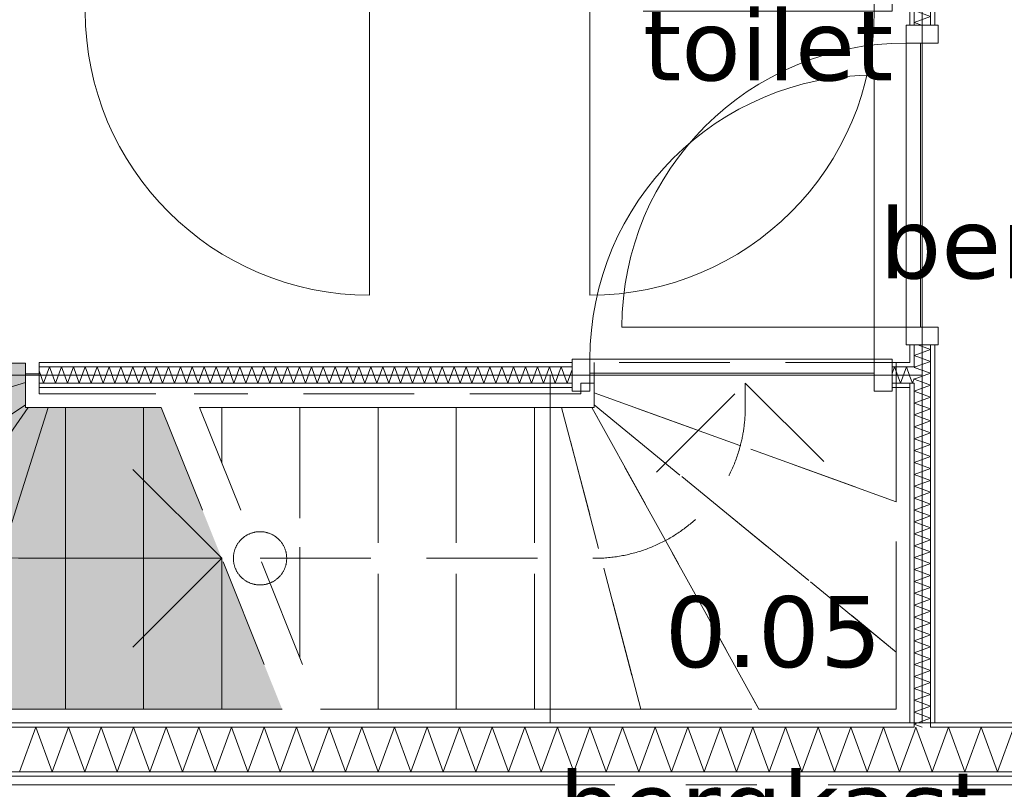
# Model space of a CAD drawing. Header units: millimetres. Extents: x -14925 to 266687, y -3550 to 35834.
# Tile 125 of 244: x 113674 to 116445, y 4488 to 6655. Entities that reach past the tile are written whole.
import ezdxf
from ezdxf.enums import TextEntityAlignment as Align

# ---------------------------------------------------------------- set-up
doc = ezdxf.new("R2010")
doc.units = ezdxf.units.MM
doc.header["$MEASUREMENT"] = 0
doc.linetypes.add('B0204', pattern=[2600, 2000, -200, 200, -200])
doc.linetypes.add('B0701', pattern=[468.239987, 311.999989, -156.239998])
for name, color, linetype in [('24 Trappen', 7, 'Continuous'), ('24 Trappen Afdek-arcering', 7, 'Continuous'), ('A Stramien', 7, 'Continuous'), ('New_22 C Binnenwanden', 7, 'Continuous'), ('New_22 C Binnenwanden Deuren', 7, 'Continuous'), ('New_22 C Binnenwanden Doorsnede-arcering', 7, 'Continuous'), ('New_22 C Binnenwanden Laagscheidingslijnen', 7, 'Continuous'), ('New_Z Gebruiksopp', 7, 'Continuous'), ('New_Z Gebruiksopp Zone omranding', 7, 'Continuous'), ('New_Z Gebruiksopp Zone tekst', 7, 'Continuous'), ('Tekst_dim 1_ 100 .DO', 7, 'Continuous')]:
    doc.layers.add(name, color=color, linetype=linetype)
doc.styles.add('GENERATED_STYLE_1', font='verdana.ttf')
doc.styles.add('GENERATED_STYLE_2', font='verdana.ttf')
doc.dimstyles.new('GENERATED_STYLE__1', dxfattribs={"dimtxt": 400, "dimasz": 380, "dimexe": 0.18, "dimexo": 0.0625, "dimgap": 0, "dimtad": 1, "dimdec": 0, "dimzin": 0, "dimdsep": 46, "dimtxsty": 'GENERATED_STYLE_2', "dimblk": 'ARROWHEAD_7', "dimblk1": 'ARROWHEAD_7', "dimblk2": 'ARROWHEAD_7', "dimcen": 0.09, "dimse1": 1, "dimse2": 1, "dimclrd": 9, "dimclre": 9, "dimclrt": 9, "dimadec": 1, "dimazin": 0, "dimtfac": 1, "dimtdec": 4, "dimtmove": 0, "dimatfit": 3, "dimfxl": 1, "dimtolj": 1, "dimtzin": 0, "dimarcsym": 0})
pattern_1 = [(180, (120873.91, 0), (0, 100), [])]
pattern_2 = [(90, (120873.91, 0), (-100, 0), [])]
pattern_3 = [(0, (120873.91, 0), (0, 100), [])]

# ---------------------------------------------------------------- blocks, each defined once
blk = doc.blocks.new('toilet_0.02_116_1', base_point=(115780.2, 7309))
at = {"layer": 'New_Z Gebruiksopp Zone tekst', "color": 2, "lineweight": 0}
for tag, style, p in [('DUMMY_941', 'GENERATED_STYLE_1', (115780.2, 7246.9)), ('DUMMY_942', 'GENERATED_STYLE_2', (115780.2, 6749.7))]:
    blk.add_attdef(tag, text='', height=200, dxfattribs=dict(at, style=style)).set_placement(p, align=Align.TOP_LEFT)
for tag, style, p in [('ROOM_NUMBER', 'GENERATED_STYLE_1', (115780.2, 7176.2)), ('ROOM_NAME', 'GENERATED_STYLE_2', (115780.2, 6683.8))]:
    blk.add_attdef(tag, text='', height=200, dxfattribs=dict(at, style=style)).set_placement(p, align=Align.TOP_CENTER)
blk = doc.blocks.new('berging fietsen_0.06_119_1', base_point=(117131.4, 6750))
at = {"layer": 'New_Z Gebruiksopp Zone tekst', "color": 2, "lineweight": 0}
for tag, style, p in [('DUMMY_941', 'GENERATED_STYLE_1', (117131.4, 6687.9)), ('DUMMY_942', 'GENERATED_STYLE_2', (117131.4, 6190.7))]:
    blk.add_attdef(tag, text='', height=200, dxfattribs=dict(at, style=style)).set_placement(p, align=Align.TOP_LEFT)
for tag, style, p in [('ROOM_NUMBER', 'GENERATED_STYLE_1', (117131.4, 6617.1)), ('ROOM_NAME', 'GENERATED_STYLE_2', (117131.4, 6126.2))]:
    blk.add_attdef(tag, text='', height=200, dxfattribs=dict(at, style=style)).set_placement(p, align=Align.TOP_CENTER)
blk = doc.blocks.new('bergkast_0.05_155_1', base_point=(115794.6, 5164.5))
at = {"layer": 'New_Z Gebruiksopp Zone tekst', "color": 2, "lineweight": 0}
for tag, style, p in [('DUMMY_941', 'GENERATED_STYLE_1', (115794.6, 5102.4)), ('DUMMY_942', 'GENERATED_STYLE_2', (115794.6, 4605.2))]:
    blk.add_attdef(tag, text='', height=200, dxfattribs=dict(at, style=style)).set_placement(p, align=Align.TOP_LEFT)
for tag, style, p in [('ROOM_NUMBER', 'GENERATED_STYLE_1', (115794.6, 5031.6)), ('ROOM_NAME', 'GENERATED_STYLE_2', (115794.6, 4539.3))]:
    blk.add_attdef(tag, text='', height=200, dxfattribs=dict(at, style=style)).set_placement(p, align=Align.TOP_CENTER)
blk = doc.blocks.new('Stair_27_1', base_point=(120873.9, 0))
at = {"layer": '24 Trappen Afdek-arcering', "linetype": 'Continuous', "lineweight": 0, "true_color": 0xffffff}
for points in [[(113690.9, 5633.1), (113690.9, 5687.1), (112840.9, 5687.1), (112840.9, 5373.4)], [(113690.9, 5570.1), (113690.9, 5633.1), (112840.9, 5373.4), (112840.9, 5007)], [(113690.9, 5570.1), (112840.9, 5007), (112840.9, 4713), (113107.6, 4713), (113698, 5563), (113690.9, 5563)], [(113698, 5563), (113107.6, 4713), (113484.9, 4713), (113754.9, 5563)], [(113754.9, 5563), (113484.9, 4713), (113802.8, 4713), (113802.8, 5563)], [(113802.8, 5563), (113802.8, 4713), (114022.8, 4713), (114022.8, 5563)], [(114022.8, 5563), (114022.8, 4713), (114242.8, 4713), (114242.8, 5138), (114072.8, 5563)], [(114242.8, 5138), (114242.8, 4713), (114412.8, 4713)]]:
    blk.add_hatch(color=7, dxfattribs=at).paths.add_polyline_path(points)
at = {"layer": '24 Trappen', "color": 9, "linetype": 'Continuous', "lineweight": 0}
for p, q in [((113690.9, 5687.1), (112840.9, 5687.1)), ((113690.9, 5633.1), (113690.9, 5687.1)), ((113690.9, 5657.1), (113690.9, 5563)), ((113728.9, 5657.1), (113690.9, 5657.1)), ((113728.9, 5601), (113728.9, 5657.1)), ((112840.9, 5373.4), (113690.9, 5633.1)), ((113690.9, 5633.1), (112840.9, 5373.4)), ((113690.9, 5570.1), (113690.9, 5633.1)), ((114057.6, 5601), (113728.9, 5601)), ((112840.9, 5007), (113690.9, 5570.1)), ((113690.9, 5570.1), (112840.9, 5007)), ((113690.9, 5563), (113690.9, 5570.1)), ((113107.6, 4713), (113698, 5563)), ((113698, 5563), (113107.6, 4713)), ((113484.9, 4713), (113754.9, 5563)), ((113754.9, 5563), (113484.9, 4713)), ((113690.9, 5563), (114072.8, 5563)), ((113698, 5563), (113690.9, 5563)), ((113754.9, 5563), (113698, 5563)), ((113802.8, 5563), (113754.9, 5563)), ((113802.8, 4713), (113802.8, 5563)), ((113802.8, 5563), (113802.8, 4713)), ((114022.8, 5563), (113802.8, 5563)), ((114022.8, 4713), (114022.8, 5563)), ((114022.8, 5563), (114022.8, 4713)), ((114072.8, 5563), (114022.8, 5563)), ((113992.8, 5388), (114242.8, 5138)), ((113690.9, 5138), (114242.8, 5138)), ((114242.8, 5138), (113992.8, 4888)), ((114242.8, 4713), (114242.8, 5138)), ((114242.8, 5138), (114242.8, 4713)), ((114412.8, 4713), (112840.9, 4713)), ((113484.9, 4713), (113802.8, 4713)), ((113802.8, 4713), (114022.8, 4713)), ((114022.8, 4713), (114242.8, 4713)), ((114242.8, 4713), (114412.8, 4713)), ((112802.9, 4675), (114428, 4675))]:
    blk.add_line(p, q, dxfattribs=at)
at = {"layer": '24 Trappen', "color": 9, "linetype": 'B0701', "lineweight": 0}
for p, q in [((116140.9, 5689), (115290.9, 5689)), ((115290.9, 5689), (115290.9, 5631)), ((116140.9, 5631), (116140.9, 5689)), ((115290.9, 5631), (115252.9, 5631)), ((115252.9, 5631), (115252.9, 5601)), ((115290.9, 5563), (115290.9, 5631)), ((115290.9, 5631), (115290.9, 5604.1)), ((115465.9, 5381), (115715.9, 5631)), ((115715.9, 5563), (115715.9, 5631)), ((115715.9, 5631), (115965.9, 5381)), ((116178.9, 5631), (116140.9, 5631)), ((116140.9, 5631), (116140.9, 4713)), ((116140.9, 5297), (116140.9, 5631)), ((116178.9, 4675), (116178.9, 5631)), ((115252.9, 5601), (114165.4, 5601)), ((115290.9, 5604.1), (115290.9, 5570.1)), ((116140.9, 5297), (115290.9, 5604.1)), ((115290.9, 5604.1), (116140.9, 5297)), ((115290.9, 5570.1), (115290.9, 5563)), ((116140.9, 4873.8), (115290.9, 5570.1)), ((115290.9, 5570.1), (116140.9, 4873.8)), ((114072.8, 5563), (114412.8, 4713)), ((114180.6, 5563), (115290.9, 5563)), ((114242.8, 5563), (114180.6, 5563)), ((114180.6, 5563), (114520.6, 4713)), ((114242.8, 5407.3), (114242.8, 5563)), ((114242.8, 5563), (114242.8, 5407.3)), ((114462.8, 5563), (114242.8, 5563)), ((114462.8, 4857.3), (114462.8, 5563)), ((114462.8, 5563), (114462.8, 4857.3)), ((114682.8, 5563), (114462.8, 5563)), ((114682.8, 4713), (114682.8, 5563)), ((114682.8, 5563), (114682.8, 4713)), ((114902.8, 5563), (114682.8, 5563)), ((114902.8, 4713), (114902.8, 5563)), ((114902.8, 5563), (114902.8, 4713)), ((115122.8, 5563), (114902.8, 5563)), ((115122.8, 4713), (115122.8, 5563)), ((115199.1, 5563), (115122.8, 5563)), ((115122.8, 5563), (115122.8, 4713)), ((115422.1, 4713), (115199.1, 5563)), ((115199.1, 5563), (115422.1, 4713)), ((115283.8, 5563), (115199.1, 5563)), ((115754.5, 4713), (115283.8, 5563)), ((115290.9, 5563), (115283.8, 5563)), ((115283.8, 5563), (115754.5, 4713)), ((116140.9, 4873.8), (116140.9, 5297)), ((114350.6, 5138), (115290.9, 5138)), ((116140.9, 4713), (116140.9, 4873.8)), ((116140.9, 4713), (114520.6, 4713)), ((114520.6, 4713), (114682.8, 4713)), ((114682.8, 4713), (114902.8, 4713)), ((114902.8, 4713), (115122.8, 4713)), ((115122.8, 4713), (115422.1, 4713)), ((115422.1, 4713), (115754.5, 4713)), ((115754.5, 4713), (116140.9, 4713)), ((114535.8, 4675), (116178.9, 4675))]:
    blk.add_line(p, q, dxfattribs=at)
for centre, radius, start, end in [((115290.9, 5563), 425, 345.3544, 0), ((115290.9, 5563), 425, 270, 345.3544), ((114350.6, 5138), 75, 90, 270), ((114350.6, 5138), 75, 270, 90)]:
    blk.add_arc(centre, radius, start, end, dxfattribs=at)
at = {"layer": '24 Trappen', "color": 9, "linetype": 'Continuous', "lineweight": 0}
blk.add_arc((113690.9, 5563), 425, 187.9125, 270, dxfattribs=at)
blk = doc.blocks.new('D1 bl 26[160]_1', base_point=(120873.9, 0))
at = {"layer": 'New_22 C Binnenwanden Deuren', "color": 7, "linetype": 'Continuous', "lineweight": 0}
for p, q in [((113808.9, 6769), (113858.9, 6769)), ((113808.9, 6679), (113808.9, 6769)), ((113858.9, 6769), (113858.9, 6679)), ((114658.9, 6679), (114658.9, 6769)), ((114658.9, 6769), (114708.9, 6769)), ((114708.9, 6769), (114708.9, 6679)), ((113808.9, 6759), (113808.9, 6747)), ((113808.9, 6747), (113808.9, 6701)), ((114708.9, 6759), (114708.9, 6747)), ((114708.9, 6747), (114708.9, 6701)), ((114658.9, 6719), (113858.9, 6719)), ((113858.9, 6719), (113858.9, 6679)), ((114658.9, 6679), (114658.9, 6719)), ((113808.9, 6701), (113808.9, 6689)), ((113858.9, 6679), (113808.9, 6679)), ((113858.9, 6679), (114658.9, 6679)), ((114658.9, 6679), (114658.9, 5879)), ((114708.9, 6679), (114658.9, 6679)), ((114708.9, 6701), (114708.9, 6689))]:
    blk.add_line(p, q, dxfattribs=at)
blk.add_arc((114658.9, 6679), 800, 180, 270, dxfattribs=at)
blk = doc.blocks.new('D1 bl 26[161]_1', base_point=(120873.9, 0))
at = {"layer": 'New_22 C Binnenwanden Deuren', "color": 7, "linetype": 'Continuous', "lineweight": 0}
for p, q in [((115278.9, 6769), (115228.9, 6769)), ((115228.9, 6769), (115228.9, 6679)), ((115278.9, 6679), (115278.9, 6769)), ((116128.9, 6769), (116078.9, 6769)), ((116078.9, 6769), (116078.9, 6679)), ((116128.9, 6679), (116128.9, 6769)), ((115228.9, 6759), (115228.9, 6747)), ((115228.9, 6747), (115228.9, 6701)), ((116128.9, 6759), (116128.9, 6747)), ((116128.9, 6747), (116128.9, 6701)), ((115278.9, 6679), (115278.9, 6719)), ((115278.9, 6719), (116078.9, 6719)), ((116078.9, 6719), (116078.9, 6679)), ((115228.9, 6701), (115228.9, 6689)), ((115228.9, 6679), (115278.9, 6679)), ((115278.9, 6679), (115278.9, 5879)), ((116078.9, 6679), (115278.9, 6679)), ((116078.9, 6679), (116128.9, 6679)), ((116128.9, 6701), (116128.9, 6689))]:
    blk.add_line(p, q, dxfattribs=at)
blk.add_arc((115278.9, 6679), 800, 270, 0, dxfattribs=at)
blk = doc.blocks.new('Wall_427_1', base_point=(111498.9, 6724))
at = {"layer": 'New_22 C Binnenwanden Deuren', "color": 7, "linetype": 'Continuous', "lineweight": 0}
for name in ['D1 bl 26[160]_1', 'D1 bl 26[161]_1']:
    blk.add_blockref(name, (120873.9, 0), dxfattribs=at)
blk = doc.blocks.new('*X2835', base_point=(120873.9, 0))
at = {"layer": 'New_22 C Binnenwanden Doorsnede-arcering', "color": 7, "linetype": 'Continuous', "lineweight": 0}
for p, q in [((116287.9, 4663), (116242, 4537)), ((116287.9, 4663), (116333.7, 4537)), ((116379.6, 4663), (116333.7, 4537)), ((116379.6, 4663), (116425.5, 4537)), ((116471.3, 4663), (116425.5, 4537)), ((116471.3, 4663), (116517.2, 4537)), ((116563, 4663), (116517.2, 4537)), ((116563, 4663), (116608.9, 4537)), ((116654.8, 4663), (116608.9, 4537)), ((116654.8, 4663), (116700.6, 4537)), ((116746.5, 4663), (116700.6, 4537)), ((116746.5, 4663), (116792.3, 4537)), ((116838.2, 4663), (116792.3, 4537)), ((116838.2, 4663), (116884.1, 4537)), ((116929.9, 4663), (116884.1, 4537)), ((116929.9, 4663), (116975.8, 4537)), ((117021.6, 4663), (116975.8, 4537)), ((117021.6, 4663), (117067.5, 4537)), ((117113.4, 4663), (117067.5, 4537)), ((117113.4, 4663), (117159.2, 4537)), ((117205.1, 4663), (117159.2, 4537)), ((117205.1, 4663), (117250.9, 4537)), ((117296.8, 4663), (117250.9, 4537)), ((117296.8, 4663), (117342.7, 4537)), ((117388.5, 4663), (117342.7, 4537)), ((117388.5, 4663), (117434.4, 4537)), ((117480.3, 4663), (117434.4, 4537)), ((117480.3, 4663), (117526.1, 4537)), ((117572, 4663), (117526.1, 4537)), ((117572, 4663), (117617.8, 4537)), ((117663.7, 4663), (117617.8, 4537)), ((117663.7, 4663), (117709.6, 4537)), ((117755.4, 4663), (117709.6, 4537)), ((117755.4, 4663), (117801.3, 4537)), ((117847.1, 4663), (117801.3, 4537)), ((117847.1, 4663), (117893, 4537)), ((117938.9, 4663), (117893, 4537)), ((117938.9, 4663), (117975.9, 4561.2)), ((116236.9, 4551.1), (116242, 4537))]:
    blk.add_line(p, q, dxfattribs=at)
blk = doc.blocks.new('*X2836', base_point=(120873.9, 0))
at = {"layer": 'New_22 C Binnenwanden Doorsnede-arcering', "color": 7, "linetype": 'Continuous', "lineweight": 0}
for q in [(116190.9, 4648.6), (116236.9, 4551.1)]:
    blk.add_line((116196.2, 4663), q, dxfattribs=at)
blk = doc.blocks.new('*X2837', base_point=(120873.9, 0))
at = {"layer": 'New_22 C Binnenwanden Doorsnede-arcering', "color": 7, "linetype": 'Continuous', "lineweight": 0}
for p, q in [((113719.7, 4663), (113673.8, 4537)), ((113719.7, 4663), (113765.6, 4537)), ((113811.4, 4663), (113765.6, 4537)), ((113811.4, 4663), (113857.3, 4537)), ((113903.2, 4663), (113857.3, 4537)), ((113903.2, 4663), (113949, 4537)), ((113994.9, 4663), (113949, 4537)), ((113994.9, 4663), (114040.7, 4537)), ((114086.6, 4663), (114040.7, 4537)), ((114086.6, 4663), (114132.5, 4537)), ((114178.3, 4663), (114132.5, 4537)), ((114178.3, 4663), (114224.2, 4537)), ((114270, 4663), (114224.2, 4537)), ((114270, 4663), (114315.9, 4537)), ((114361.8, 4663), (114315.9, 4537)), ((114361.8, 4663), (114407.6, 4537)), ((114453.5, 4663), (114407.6, 4537)), ((114453.5, 4663), (114499.3, 4537)), ((114545.2, 4663), (114499.3, 4537)), ((114545.2, 4663), (114591.1, 4537)), ((114636.9, 4663), (114591.1, 4537)), ((114636.9, 4663), (114682.8, 4537)), ((114728.6, 4663), (114682.8, 4537)), ((114728.6, 4663), (114774.5, 4537)), ((114820.4, 4663), (114774.5, 4537)), ((114820.4, 4663), (114866.2, 4537)), ((114912.1, 4663), (114866.2, 4537)), ((114912.1, 4663), (114957.9, 4537)), ((115003.8, 4663), (114957.9, 4537)), ((115003.8, 4663), (115049.7, 4537)), ((115095.5, 4663), (115049.7, 4537)), ((115095.5, 4663), (115141.4, 4537)), ((115187.2, 4663), (115141.4, 4537)), ((115187.2, 4663), (115233.1, 4537)), ((115279, 4663), (115233.1, 4537)), ((115279, 4663), (115324.8, 4537)), ((115370.7, 4663), (115324.8, 4537)), ((115370.7, 4663), (115416.5, 4537)), ((115462.4, 4663), (115416.5, 4537)), ((115462.4, 4663), (115508.3, 4537)), ((115554.1, 4663), (115508.3, 4537)), ((115554.1, 4663), (115600, 4537)), ((115645.8, 4663), (115600, 4537)), ((115645.8, 4663), (115691.7, 4537)), ((115737.6, 4663), (115691.7, 4537)), ((115737.6, 4663), (115783.4, 4537)), ((115829.3, 4663), (115783.4, 4537)), ((115829.3, 4663), (115875.1, 4537)), ((115921, 4663), (115875.1, 4537)), ((115921, 4663), (115966.9, 4537)), ((116012.7, 4663), (115966.9, 4537)), ((116012.7, 4663), (116058.6, 4537)), ((116104.4, 4663), (116058.6, 4537)), ((116104.4, 4663), (116150.3, 4537)), ((116190.9, 4648.6), (116150.3, 4537))]:
    blk.add_line(p, q, dxfattribs=at)
blk = doc.blocks.new('Wall_431_1', base_point=(111498.9, 4675))
at = {"layer": 'New_22 C Binnenwanden Doorsnede-arcering', "linetype": 'Continuous', "lineweight": 0, "true_color": 0x000000}
h = blk.add_hatch(dxfattribs=at)
h.set_pattern_fill('325_Houtachtig_plaatmate_E0', color=18, style=0, pattern_type=2)
h.set_pattern_definition(pattern_1)
h.paths.add_polyline_path([(112802.9, 4663), (116178.9, 4663), (116178.9, 4675), (112802.9, 4675)])
h = blk.add_hatch(dxfattribs=at)
h.set_pattern_fill('325_Houtachtig_plaatmate_E0', color=18, style=0, pattern_type=2)
h.set_pattern_definition(pattern_1)
h.paths.add_polyline_path([(116178.9, 4663), (116190.9, 4663), (116190.9, 4675), (116178.9, 4675)])
h = blk.add_hatch(dxfattribs=at)
h.set_pattern_fill('325_Houtachtig_plaatmate_E0', color=18, style=0, pattern_type=2)
h.set_pattern_definition(pattern_1)
h.paths.add_polyline_path([(116236.9, 4663), (116248.9, 4663), (116248.9, 4675), (116236.9, 4675)])
h = blk.add_hatch(dxfattribs=at)
h.set_pattern_fill('325_Houtachtig_plaatmate_E0', color=18, style=0, pattern_type=2)
h.set_pattern_definition(pattern_1)
h.paths.add_polyline_path([(116248.9, 4663), (117960.9, 4663), (117960.9, 4670.5), (117948.9, 4675), (116248.9, 4675)])
h = blk.add_hatch(dxfattribs=at)
h.set_pattern_fill('325_Houtachtig_plaatmate_E0', color=18, style=0, pattern_type=2)
h.set_pattern_definition(pattern_1)
h.paths.add_polyline_path([(111175.9, 4525), (118271.9, 4525), (118271.9, 4537), (111175.9, 4537)])
at = {"layer": 'New_22 C Binnenwanden', "color": 1, "linetype": 'Continuous', "lineweight": 0, "flags": 128}
for points in [[(116178.9, 4675), (112802.9, 4675)], [(117948.9, 4675), (116248.9, 4675)], [(111175.9, 4525), (118271.9, 4525)]]:
    blk.add_lwpolyline(points, dxfattribs=at)
at = {"layer": 'New_22 C Binnenwanden Laagscheidingslijnen', "color": 1, "linetype": 'Continuous', "lineweight": 0}
for p, q in [((116190.9, 4663), (112790.9, 4663)), ((116190.9, 4675), (116190.9, 4663)), ((116236.9, 4663), (116236.9, 4675)), ((117960.9, 4663), (116236.9, 4663)), ((117975.9, 4537), (111471.9, 4537))]:
    blk.add_line(p, q, dxfattribs=at)
at = {"layer": 'New_22 C Binnenwanden', "color": 1, "lineweight": 0}
for name in ['*X2837', '*X2836', '*X2835']:
    blk.add_blockref(name, (120873.9, 0), dxfattribs=at)
blk = doc.blocks.new('*X2963', base_point=(120873.9, 0))
at = {"layer": 'New_22 C Binnenwanden Doorsnede-arcering', "color": 7, "linetype": 'Continuous', "lineweight": 0}
for p in [(116201.4, 4675), (116213.4, 4663)]:
    blk.add_line(p, (116190.9, 4671.2), dxfattribs=at)
blk = doc.blocks.new('*X2964', base_point=(120873.9, 0))
at = {"layer": 'New_22 C Binnenwanden Doorsnede-arcering', "color": 7, "linetype": 'Continuous', "lineweight": 0}
for p, q in [((116236.9, 5625.5), (116190.9, 5608.8)), ((116236.9, 5625.5), (116221.9, 5631)), ((116236.9, 5592), (116190.9, 5608.8)), ((116236.9, 5592), (116190.9, 5575.3)), ((116236.9, 5558.6), (116190.9, 5575.3)), ((116236.9, 5558.6), (116190.9, 5541.8)), ((116236.9, 5525.1), (116190.9, 5541.8)), ((116236.9, 5525.1), (116190.9, 5508.3)), ((116236.9, 5491.6), (116190.9, 5508.3)), ((116236.9, 5491.6), (116190.9, 5474.8)), ((116236.9, 5458.1), (116190.9, 5474.8)), ((116236.9, 5458.1), (116190.9, 5441.4)), ((116236.9, 5424.6), (116190.9, 5441.4)), ((116236.9, 5424.6), (116190.9, 5407.9)), ((116236.9, 5391.1), (116190.9, 5407.9)), ((116236.9, 5391.1), (116190.9, 5374.4)), ((116236.9, 5357.6), (116190.9, 5374.4)), ((116236.9, 5357.6), (116190.9, 5340.9)), ((116236.9, 5324.2), (116190.9, 5340.9)), ((116236.9, 5324.2), (116190.9, 5307.4)), ((116236.9, 5290.7), (116190.9, 5307.4)), ((116236.9, 5290.7), (116190.9, 5273.9)), ((116236.9, 5257.2), (116190.9, 5273.9)), ((116236.9, 5257.2), (116190.9, 5240.4)), ((116236.9, 5223.7), (116190.9, 5240.4)), ((116236.9, 5223.7), (116190.9, 5207)), ((116236.9, 5190.2), (116190.9, 5207)), ((116236.9, 5190.2), (116190.9, 5173.5)), ((116236.9, 5156.7), (116190.9, 5173.5)), ((116236.9, 5156.7), (116190.9, 5140)), ((116236.9, 5123.2), (116190.9, 5140)), ((116236.9, 5123.2), (116190.9, 5106.5)), ((116236.9, 5089.8), (116190.9, 5106.5)), ((116236.9, 5089.8), (116190.9, 5073)), ((116236.9, 5056.3), (116190.9, 5073)), ((116236.9, 5056.3), (116190.9, 5039.5)), ((116236.9, 5022.8), (116190.9, 5039.5)), ((116236.9, 5022.8), (116190.9, 5006)), ((116236.9, 4989.3), (116190.9, 5006)), ((116236.9, 4989.3), (116190.9, 4972.6)), ((116236.9, 4955.8), (116190.9, 4972.6)), ((116236.9, 4955.8), (116190.9, 4939.1)), ((116236.9, 4922.3), (116190.9, 4939.1)), ((116236.9, 4922.3), (116190.9, 4905.6)), ((116236.9, 4888.8), (116190.9, 4905.6)), ((116236.9, 4888.8), (116190.9, 4872.1)), ((116236.9, 4855.4), (116190.9, 4872.1)), ((116236.9, 4855.4), (116190.9, 4838.6)), ((116236.9, 4821.9), (116190.9, 4838.6)), ((116236.9, 4821.9), (116190.9, 4805.1)), ((116236.9, 4788.4), (116190.9, 4805.1)), ((116236.9, 4788.4), (116190.9, 4771.6)), ((116236.9, 4754.9), (116190.9, 4771.6)), ((116236.9, 4754.9), (116190.9, 4738.2)), ((116236.9, 4721.4), (116190.9, 4738.2)), ((116236.9, 4721.4), (116190.9, 4704.7)), ((116236.9, 4687.9), (116190.9, 4704.7)), ((116236.9, 4687.9), (116201.4, 4675))]:
    blk.add_line(p, q, dxfattribs=at)
blk = doc.blocks.new('*X2965', base_point=(120873.9, 0))
at = {"layer": 'New_22 C Binnenwanden Doorsnede-arcering', "color": 7, "linetype": 'Continuous', "lineweight": 0}
for p, q in [((116194.3, 5677), (116190.9, 5675.8)), ((116236.9, 5659), (116190.9, 5675.8)), ((116236.9, 5659), (116190.9, 5642.3)), ((116221.9, 5631), (116190.9, 5642.3))]:
    blk.add_line(p, q, dxfattribs=at)
blk = doc.blocks.new('*X2966', base_point=(120873.9, 0))
at = {"layer": 'New_22 C Binnenwanden Doorsnede-arcering', "color": 7, "linetype": 'Continuous', "lineweight": 0}
for p, q in [((116236.9, 6697.1), (116190.9, 6680.3)), ((116236.9, 6663.6), (116190.9, 6680.3)), ((116236.9, 6697.1), (116226.1, 6701)), ((116236.9, 6663.6), (116190.9, 6646.8)), ((116212.4, 6639), (116190.9, 6646.8))]:
    blk.add_line(p, q, dxfattribs=at)
blk = doc.blocks.new('*X2967', base_point=(120873.9, 0))
at = {"layer": 'New_22 C Binnenwanden Doorsnede-arcering', "color": 7, "linetype": 'Continuous', "lineweight": 0}
for p, q in [((116236.9, 5726), (116201.1, 5739)), ((116236.9, 5726), (116190.9, 5709.2)), ((116236.9, 5692.5), (116190.9, 5709.2)), ((116236.9, 5692.5), (116194.3, 5677))]:
    blk.add_line(p, q, dxfattribs=at)
blk = doc.blocks.new('D1 bl 26[173]_1', base_point=(120873.9, 0))
at = {"layer": 'New_22 C Binnenwanden Deuren', "color": 7, "linetype": 'Continuous', "lineweight": 0}
for p, q in [((116168.9, 6589), (116168.9, 6639)), ((116168.9, 6639), (116258.9, 6639)), ((116178.9, 6639), (116190.9, 6639)), ((116190.9, 6639), (116236.9, 6639)), ((116236.9, 6639), (116248.9, 6639)), ((116258.9, 6639), (116258.9, 6589)), ((116258.9, 6589), (116168.9, 6589)), ((116168.9, 6589), (116168.9, 5789)), ((116208.9, 6589), (116168.9, 6589)), ((116208.9, 5789), (116208.9, 6589)), ((116168.9, 5789), (115368.9, 5789)), ((116168.9, 5739), (116168.9, 5789)), ((116168.9, 5789), (116258.9, 5789)), ((116168.9, 5789), (116208.9, 5789)), ((116258.9, 5789), (116258.9, 5739)), ((116258.9, 5739), (116168.9, 5739)), ((116178.9, 5739), (116190.9, 5739)), ((116190.9, 5739), (116236.9, 5739)), ((116236.9, 5739), (116248.9, 5739))]:
    blk.add_line(p, q, dxfattribs=at)
blk.add_arc((116168.9, 5789), 800, 90, 180, dxfattribs=at)
blk = doc.blocks.new('Wall_453_1', base_point=(116213.9, 8825))
at = {"layer": 'New_22 C Binnenwanden Doorsnede-arcering', "linetype": 'Continuous', "lineweight": 0, "true_color": 0x000000}
h = blk.add_hatch(dxfattribs=at)
h.set_pattern_fill('325_Houtachtig_plaatmate_E0', color=18, style=0, pattern_type=2)
h.set_pattern_definition(pattern_2)
h.paths.add_polyline_path([(116236.9, 8825), (116236.9, 6639), (116248.9, 6639), (116248.9, 8825)])
h = blk.add_hatch(dxfattribs=at)
h.set_pattern_fill('325_Houtachtig_plaatmate_E0', color=18, style=0, pattern_type=2)
h.set_pattern_definition(pattern_2)
h.paths.add_polyline_path([(116178.9, 6689), (116178.9, 6639), (116190.9, 6639), (116190.9, 6689)])
h = blk.add_hatch(dxfattribs=at)
h.set_pattern_fill('325_Houtachtig_plaatmate_E0', color=18, style=0, pattern_type=2)
h.set_pattern_definition(pattern_2)
h.paths.add_polyline_path([(116178.9, 5689), (116190.9, 5689), (116190.9, 5739), (116178.9, 5739)])
h = blk.add_hatch(dxfattribs=at)
h.set_pattern_fill('325_Houtachtig_plaatmate_E0', color=18, style=0, pattern_type=2)
h.set_pattern_definition(pattern_2)
h.paths.add_polyline_path([(116236.9, 4675), (116248.9, 4675), (116248.9, 5739), (116236.9, 5739)])
h = blk.add_hatch(dxfattribs=at)
h.set_pattern_fill('325_Houtachtig_plaatmate_E0', color=18, style=0, pattern_type=2)
h.set_pattern_definition(pattern_2)
h.paths.add_polyline_path([(116178.9, 5689), (116178.9, 5677), (116190.9, 5677), (116190.9, 5689)])
h = blk.add_hatch(dxfattribs=at)
h.set_pattern_fill('325_Houtachtig_plaatmate_E0', color=18, style=0, pattern_type=2)
h.set_pattern_definition(pattern_2)
h.paths.add_polyline_path([(116178.9, 5631), (116178.9, 5619), (116190.9, 5619), (116190.9, 5631)])
h = blk.add_hatch(dxfattribs=at)
h.set_pattern_fill('325_Houtachtig_plaatmate_E0', color=18, style=0, pattern_type=2)
h.set_pattern_definition(pattern_2)
h.paths.add_polyline_path([(116178.9, 5619), (116178.9, 4675), (116190.9, 4675), (116190.9, 5619)])
at = {"layer": 'New_22 C Binnenwanden', "color": 1, "linetype": 'Continuous', "lineweight": 0}
for p, q in [((116178.9, 6639), (116190.9, 6639)), ((116190.9, 6639), (116236.9, 6639)), ((116236.9, 6639), (116248.9, 6639)), ((116178.9, 5739), (116190.9, 5739)), ((116190.9, 5739), (116236.9, 5739)), ((116236.9, 5739), (116248.9, 5739))]:
    blk.add_line(p, q, dxfattribs=at)
at = {"layer": 'New_22 C Binnenwanden', "color": 1, "linetype": 'Continuous', "lineweight": 0, "flags": 128}
for points in [[(116248.9, 6639), (116248.9, 8825)], [(116178.9, 6689), (116178.9, 6639)], [(116178.9, 5739), (116178.9, 5689)], [(116248.9, 4675), (116248.9, 5739)], [(116178.9, 5619), (116178.9, 4675)]]:
    blk.add_lwpolyline(points, dxfattribs=at)
at = {"layer": 'New_22 C Binnenwanden Laagscheidingslijnen', "color": 1, "linetype": 'Continuous', "lineweight": 0}
for p, q in [((116190.9, 6639), (116190.9, 6689)), ((116236.9, 6639), (116236.9, 6701)), ((116190.9, 5689), (116190.9, 5739)), ((116236.9, 5677), (116236.9, 5739)), ((116190.9, 5677), (116190.9, 5689)), ((116190.9, 5677), (116178.9, 5677)), ((116236.9, 5631), (116236.9, 5677)), ((116178.9, 5631), (116190.9, 5631)), ((116190.9, 5619), (116190.9, 5631)), ((116236.9, 4675), (116236.9, 5631)), ((116190.9, 4675), (116190.9, 5619)), ((116190.9, 4675), (116190.9, 4663)), ((116236.9, 4663), (116236.9, 4675))]:
    blk.add_line(p, q, dxfattribs=at)
at = {"layer": 'New_22 C Binnenwanden', "color": 1, "lineweight": 0}
for name in ['*X2966', '*X2967', '*X2965', '*X2964', '*X2963']:
    blk.add_blockref(name, (120873.9, 0), dxfattribs=at)
at = {"layer": 'New_22 C Binnenwanden Deuren', "color": 7, "linetype": 'Continuous', "lineweight": 0}
blk.add_blockref('D1 bl 26[173]_1', (120873.9, 0), dxfattribs=at)
blk = doc.blocks.new('*X2974', base_point=(120873.9, 0))
at = {"layer": 'New_22 C Binnenwanden Doorsnede-arcering', "color": 7, "linetype": 'Continuous', "lineweight": 0}
for q in [(116178.9, 5650.4), (116190.9, 5644.6)]:
    blk.add_line((116186, 5631), q, dxfattribs=at)
blk = doc.blocks.new('*X2975', base_point=(120873.9, 0))
at = {"layer": 'New_22 C Binnenwanden Doorsnede-arcering', "color": 7, "linetype": 'Continuous', "lineweight": 0}
for p, q in [((113741.5, 5631), (113728.9, 5665.7)), ((113741.5, 5631), (113758.3, 5677)), ((113775, 5631), (113758.3, 5677)), ((113775, 5631), (113791.8, 5677)), ((113808.5, 5631), (113791.8, 5677)), ((113808.5, 5631), (113825.3, 5677)), ((113842, 5631), (113825.3, 5677)), ((113842, 5631), (113858.7, 5677)), ((113875.5, 5631), (113858.7, 5677)), ((113875.5, 5631), (113892.2, 5677)), ((113909, 5631), (113892.2, 5677)), ((113909, 5631), (113925.7, 5677)), ((113942.5, 5631), (113925.7, 5677)), ((113942.5, 5631), (113959.2, 5677)), ((113975.9, 5631), (113959.2, 5677)), ((113975.9, 5631), (113992.7, 5677)), ((114009.4, 5631), (113992.7, 5677)), ((114009.4, 5631), (114026.2, 5677)), ((114042.9, 5631), (114026.2, 5677)), ((114042.9, 5631), (114059.7, 5677)), ((114076.4, 5631), (114059.7, 5677)), ((114076.4, 5631), (114093.1, 5677)), ((114109.9, 5631), (114093.1, 5677)), ((114109.9, 5631), (114126.6, 5677)), ((114143.4, 5631), (114126.6, 5677)), ((114143.4, 5631), (114160.1, 5677)), ((114176.9, 5631), (114160.1, 5677)), ((114176.9, 5631), (114193.6, 5677)), ((114210.3, 5631), (114193.6, 5677)), ((114210.3, 5631), (114227.1, 5677)), ((114243.8, 5631), (114227.1, 5677)), ((114243.8, 5631), (114260.6, 5677)), ((114277.3, 5631), (114260.6, 5677)), ((114277.3, 5631), (114294.1, 5677)), ((114310.8, 5631), (114294.1, 5677)), ((114310.8, 5631), (114327.5, 5677)), ((114344.3, 5631), (114327.5, 5677)), ((114344.3, 5631), (114361, 5677)), ((114377.8, 5631), (114361, 5677)), ((114377.8, 5631), (114394.5, 5677)), ((114411.3, 5631), (114394.5, 5677)), ((114411.3, 5631), (114428, 5677)), ((114444.7, 5631), (114428, 5677)), ((114444.7, 5631), (114461.5, 5677)), ((114478.2, 5631), (114461.5, 5677)), ((114478.2, 5631), (114495, 5677)), ((114511.7, 5631), (114495, 5677)), ((114511.7, 5631), (114528.5, 5677)), ((114545.2, 5631), (114528.5, 5677)), ((114545.2, 5631), (114561.9, 5677)), ((114578.7, 5631), (114561.9, 5677)), ((114578.7, 5631), (114595.4, 5677)), ((114612.2, 5631), (114595.4, 5677)), ((114612.2, 5631), (114628.9, 5677)), ((114645.7, 5631), (114628.9, 5677)), ((114645.7, 5631), (114662.4, 5677)), ((114679.1, 5631), (114662.4, 5677)), ((114679.1, 5631), (114695.9, 5677)), ((114712.6, 5631), (114695.9, 5677)), ((114712.6, 5631), (114729.4, 5677)), ((114746.1, 5631), (114729.4, 5677)), ((114746.1, 5631), (114762.8, 5677)), ((114779.6, 5631), (114762.8, 5677)), ((114779.6, 5631), (114796.3, 5677)), ((114813.1, 5631), (114796.3, 5677)), ((114813.1, 5631), (114829.8, 5677)), ((114846.6, 5631), (114829.8, 5677)), ((114846.6, 5631), (114863.3, 5677)), ((114880, 5631), (114863.3, 5677)), ((114880, 5631), (114896.8, 5677)), ((114913.5, 5631), (114896.8, 5677)), ((114913.5, 5631), (114930.3, 5677)), ((114947, 5631), (114930.3, 5677)), ((114947, 5631), (114963.8, 5677)), ((114980.5, 5631), (114963.8, 5677)), ((114980.5, 5631), (114997.2, 5677)), ((115014, 5631), (114997.2, 5677)), ((115014, 5631), (115030.7, 5677)), ((115047.5, 5631), (115030.7, 5677)), ((115047.5, 5631), (115064.2, 5677)), ((115081, 5631), (115064.2, 5677)), ((115081, 5631), (115097.7, 5677)), ((115114.4, 5631), (115097.7, 5677)), ((115114.4, 5631), (115131.2, 5677)), ((115147.9, 5631), (115131.2, 5677)), ((115147.9, 5631), (115164.7, 5677)), ((115181.4, 5631), (115164.7, 5677)), ((115181.4, 5631), (115198.2, 5677)), ((115214.9, 5631), (115198.2, 5677)), ((115214.9, 5631), (115228.9, 5669.5))]:
    blk.add_line(p, q, dxfattribs=at)
blk = doc.blocks.new('*X2976', base_point=(120873.9, 0))
at = {"layer": 'New_22 C Binnenwanden Doorsnede-arcering', "color": 7, "linetype": 'Continuous', "lineweight": 0}
for p, q in [((116128.9, 5658.2), (116135.7, 5677)), ((116152.5, 5631), (116135.7, 5677)), ((116152.5, 5631), (116169.2, 5677)), ((116178.9, 5650.4), (116169.2, 5677))]:
    blk.add_line(p, q, dxfattribs=at)
blk = doc.blocks.new('D1 bl 26[174]_1', base_point=(120873.9, 0))
at = {"layer": 'New_22 C Binnenwanden Deuren', "color": 7, "linetype": 'Continuous', "lineweight": 0}
for p, q in [((116078.9, 5699), (116078.9, 6499)), ((115278.9, 5699), (115228.9, 5699)), ((115228.9, 5699), (115228.9, 5609)), ((115228.9, 5689), (115228.9, 5677)), ((115278.9, 5609), (115278.9, 5699)), ((115278.9, 5699), (116078.9, 5699)), ((115278.9, 5659), (115278.9, 5699)), ((116128.9, 5699), (116078.9, 5699)), ((116078.9, 5699), (116078.9, 5609)), ((116078.9, 5699), (116078.9, 5659)), ((116128.9, 5609), (116128.9, 5699)), ((116128.9, 5689), (116128.9, 5677)), ((115228.9, 5677), (115228.9, 5631)), ((116078.9, 5659), (115278.9, 5659)), ((116128.9, 5677), (116128.9, 5631)), ((115228.9, 5631), (115228.9, 5619)), ((116128.9, 5631), (116128.9, 5619)), ((115228.9, 5609), (115278.9, 5609)), ((116078.9, 5609), (116128.9, 5609))]:
    blk.add_line(p, q, dxfattribs=at)
blk.add_arc((116078.9, 5699), 800, 90, 180, dxfattribs=at)
blk = doc.blocks.new('Wall_454_1', base_point=(116213.9, 5654))
at = {"layer": 'New_22 C Binnenwanden Doorsnede-arcering', "linetype": 'Continuous', "lineweight": 0, "true_color": 0x000000}
h = blk.add_hatch(dxfattribs=at)
h.set_pattern_fill('325_Houtachtig_plaatmate_E0', color=18, style=0, pattern_type=2)
h.set_pattern_definition(pattern_3)
h.paths.add_polyline_path([(113728.9, 5689), (113728.9, 5677), (115228.9, 5677), (115228.9, 5689)])
h = blk.add_hatch(dxfattribs=at)
h.set_pattern_fill('325_Houtachtig_plaatmate_E0', color=18, style=0, pattern_type=2)
h.set_pattern_definition(pattern_3)
h.paths.add_polyline_path([(116128.9, 5677), (116178.9, 5677), (116178.9, 5689), (116128.9, 5689)])
h = blk.add_hatch(dxfattribs=at)
h.set_pattern_fill('325_Houtachtig_plaatmate_E0', color=18, style=0, pattern_type=2)
h.set_pattern_definition(pattern_3)
h.paths.add_polyline_path([(115228.9, 5631), (113728.9, 5631), (113728.9, 5619), (115228.9, 5619)])
h = blk.add_hatch(dxfattribs=at)
h.set_pattern_fill('325_Houtachtig_plaatmate_E0', color=18, style=0, pattern_type=2)
h.set_pattern_definition(pattern_3)
h.paths.add_polyline_path([(116178.9, 5631), (116128.9, 5631), (116128.9, 5619), (116178.9, 5619)])
at = {"layer": 'New_22 C Binnenwanden', "color": 1, "linetype": 'Continuous', "lineweight": 0}
for p, q in [((115228.9, 5689), (115228.9, 5677)), ((116128.9, 5689), (116128.9, 5677)), ((115228.9, 5677), (115228.9, 5631)), ((116128.9, 5677), (116128.9, 5631)), ((115228.9, 5631), (115228.9, 5619)), ((116128.9, 5631), (116128.9, 5619))]:
    blk.add_line(p, q, dxfattribs=at)
at = {"layer": 'New_22 C Binnenwanden', "color": 1, "linetype": 'Continuous', "lineweight": 0, "flags": 128}
for points in [[(115228.9, 5689), (113728.9, 5689)], [(113728.9, 5677), (113728.9, 5689)], [(116178.9, 5689), (116128.9, 5689)], [(113728.9, 5631), (113728.9, 5677)], [(113728.9, 5619), (113728.9, 5631)], [(113728.9, 5619), (115228.9, 5619)], [(116128.9, 5619), (116178.9, 5619)]]:
    blk.add_lwpolyline(points, dxfattribs=at)
at = {"layer": 'New_22 C Binnenwanden Laagscheidingslijnen', "color": 1, "linetype": 'Continuous', "lineweight": 0}
for p, q in [((113728.9, 5677), (115228.9, 5677)), ((116128.9, 5677), (116178.9, 5677)), ((116190.9, 5677), (116178.9, 5677)), ((113728.9, 5631), (115228.9, 5631)), ((116128.9, 5631), (116178.9, 5631)), ((116178.9, 5631), (116190.9, 5631))]:
    blk.add_line(p, q, dxfattribs=at)
at = {"layer": 'New_22 C Binnenwanden', "color": 1, "lineweight": 0}
for name in ['*X2975', '*X2976', '*X2974']:
    blk.add_blockref(name, (120873.9, 0), dxfattribs=at)
at = {"layer": 'New_22 C Binnenwanden Deuren', "color": 7, "linetype": 'Continuous', "lineweight": 0}
blk.add_blockref('D1 bl 26[174]_1', (120873.9, 0), dxfattribs=at)
blk = doc.blocks.new('Standard grid marker_4')
at = {"layer": 'A Stramien', "color": 7, "linetype": 'B0204', "lineweight": 0}
blk.add_line((1000, 0), (12450, 0), dxfattribs=at)
at = {"layer": 'A Stramien', "color": 9, "lineweight": 0, "style": 'GENERATED_STYLE_2'}
blk.add_attdef('AC_MarkerText_1', text='', height=400, rotation=180, dxfattribs=at).set_placement((-600, -491.1), align=Align.TOP_CENTER)
blk = doc.blocks.new('*D3824', base_point=(120873.9, 0))
at = {"layer": 'Tekst_dim 1_ 100 .DO', "color": 9, "linetype": 'Continuous', "lineweight": 0}
for p, q in [((109598.9, 100), (109598.9, 4600)), ((109973.9, 4500), (109223.9, 4500)), ((109598.9, -25), (109598.9, 100))]:
    blk.add_line(p, q, dxfattribs=at)
blk.add_circle((109598.9, 4500), 100, dxfattribs=at)
at = {"layer": 'Tekst_dim 1_ 100 .DO', "color": 9, "lineweight": 0, "insert": (109518.9, 1452.7), "char_height": 400, "attachment_point": 7, "rotation": 90, "style": 'GENERATED_STYLE_2'}
blk.add_mtext('\\A1;{\\pql;\\fVerdana|b0|i0|c0|p0;\\W1.000000;4.500}', dxfattribs=at)
blk = doc.blocks.new('ARROWHEAD_7')
at = {"color": 0, "linetype": 'Continuous', "lineweight": 0}
for p, q in [((0, -0.25), (0, 0.25)), ((0, 0), (-1, 0)), ((-0.25, 0), (0.25, 0))]:
    blk.add_line(p, q, dxfattribs=at)
blk.add_circle((0, 0), 0.25, dxfattribs=at)
blk = doc.blocks.new('*D3825', base_point=(120873.9, 0))
at = {"layer": 'Tekst_dim 1_ 100 .DO', "color": 9, "linetype": 'Continuous', "lineweight": 0}
for p, q in [((109598.9, 4600), (109598.9, 9100)), ((109973.9, 9000), (109223.9, 9000)), ((109598.9, 100), (109598.9, 4600)), ((109973.9, 4500), (109223.9, 4500))]:
    blk.add_line(p, q, dxfattribs=at)
for centre in [(109598.9, 9000), (109598.9, 4500)]:
    blk.add_circle(centre, 100, dxfattribs=at)
at = {"layer": 'Tekst_dim 1_ 100 .DO', "color": 9, "lineweight": 0, "insert": (109518.9, 5952.7), "char_height": 400, "attachment_point": 7, "rotation": 90, "style": 'GENERATED_STYLE_2'}
blk.add_mtext('\\A1;{\\pql;\\fVerdana|b0|i0|c0|p0;\\W1.000000;4.500}', dxfattribs=at)
blk = doc.blocks.new('*D3826', base_point=(120873.9, 0))
at = {"layer": 'Tekst_dim 1_ 100 .DO', "color": 9, "linetype": 'Continuous', "lineweight": 0}
for p, q in [((109598.9, 9100), (109598.9, 13600)), ((109973.9, 13500), (109223.9, 13500)), ((109598.9, 4600), (109598.9, 9100)), ((109973.9, 9000), (109223.9, 9000))]:
    blk.add_line(p, q, dxfattribs=at)
for centre in [(109598.9, 13500), (109598.9, 9000)]:
    blk.add_circle(centre, 100, dxfattribs=at)
at = {"layer": 'Tekst_dim 1_ 100 .DO', "color": 9, "lineweight": 0, "insert": (109518.9, 10452.7), "char_height": 400, "attachment_point": 7, "rotation": 90, "style": 'GENERATED_STYLE_2'}
blk.add_mtext('\\A1;{\\pql;\\fVerdana|b0|i0|c0|p0;\\W1.000000;4.500}', dxfattribs=at)

msp = doc.modelspace()

# ---------------------------------------------------------------- linework, layer by layer
at = {"layer": 'New_Z Gebruiksopp Zone omranding', "color": 151, "linetype": 'Continuous', "lineweight": 0, "true_color": 0x94b5eb, "flags": 128}
for points in [[(118048.9, 4675), (118048.9, 8825), (116213.9, 8825), (116213.9, 4675)], [(116213.9, 4675), (116213.9, 5654), (115167.1, 5654), (115167.1, 4675)]]:
    msp.add_lwpolyline(points, close=True, dxfattribs=at)
at = {"layer": 'New_Z Gebruiksopp Zone omranding', "color": 254, "linetype": 'Continuous', "lineweight": 0, "true_color": 0xd1c2fc, "flags": 128}
msp.add_lwpolyline([(112767.9, 5060), (112767.9, 5654), (116213.9, 5654), (116213.9, 6724), (111498.9, 6724), (111498.9, 5060)], close=True, dxfattribs=at)

# ---------------------------------------------------------------- block references
at = {"layer": '24 Trappen', "color": 253, "linetype": 'Continuous', "lineweight": 0, "true_color": 0x99a3a6}
msp.add_blockref('Stair_27_1', (120873.9, 0), dxfattribs=at)
at = {"layer": 'A Stramien', "color": 1, "linetype": 'Continuous', "lineweight": 0, "xscale": -1, "zscale": 1000, "rotation": 180}
msp.add_blockref('Standard grid marker_4', (107148.9, 4500), dxfattribs=at)
at = {"layer": 'New_22 C Binnenwanden', "color": 1, "lineweight": 0}
for name, p in [('Wall_453_1', (116213.9, 8825)), ('Wall_427_1', (111498.9, 6724)), ('Wall_454_1', (116213.9, 5654)), ('Wall_431_1', (111498.9, 4675))]:
    msp.add_blockref(name, p, dxfattribs=at)
at = {"layer": 'New_Z Gebruiksopp', "color": 2, "linetype": 'Continuous', "lineweight": 0}
for name, p, values in [('toilet_0.02_116_1', (115780.2, 7309), {'ROOM_NAME': 'toilet', 'ROOM_NUMBER': '0.02'}), ('berging fietsen_0.06_119_1', (117131.4, 6750), {'ROOM_NAME': 'berging fietsen', 'ROOM_NUMBER': '0.06'}), ('bergkast_0.05_155_1', (115794.6, 5164.5), {'ROOM_NAME': 'bergkast', 'ROOM_NUMBER': '0.05'})]:
    msp.add_blockref(name, p, dxfattribs=at).add_auto_attribs(values)

# ---------------------------------------------------------------- dimensions: what is measured, and where the dimension line sits
at = {"layer": 'Tekst_dim 1_ 100 .DO', "color": 9, "linetype": 'Continuous', "lineweight": 0}
for base, p1, p2, picture, middle in [((109598.9, 13500), (115090.7, 9000), (115090.7, 13500), '*D3826', (109318.9, 11122.8)), ((109598.9, 9000), (114966.3, 4500), (115090.7, 9000), '*D3825', (109318.9, 6622.8)), ((109598.9, 4500), (114770.8, 0), (114966.3, 4500), '*D3824', (109318.9, 2122.8))]:
    dim = msp.add_linear_dim(base=base, p1=p1, p2=p2, angle=90, dimstyle='GENERATED_STYLE__1', dxfattribs=at)
    dim.commit()
    dim.dimension.update_dxf_attribs({"geometry": picture, "text_midpoint": middle, "dimtype": 160, "text_rotation": 90})

doc.saveas('drawing.dxf')
